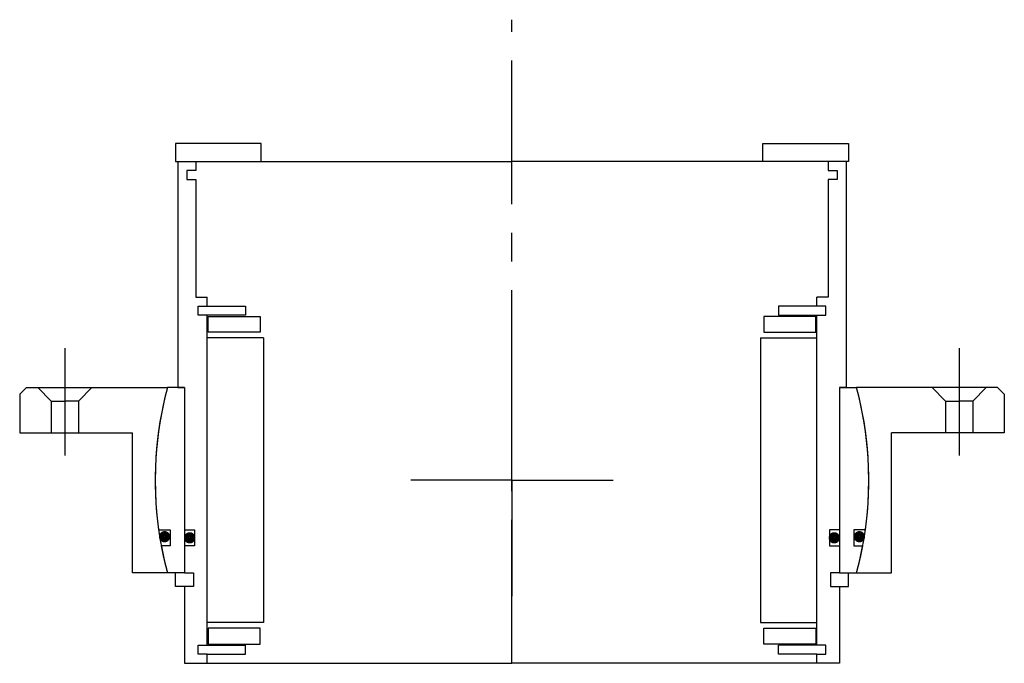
# Model space of a CAD drawing. Header units: millimetres. Extents: x -109 to 109, y -40 to 102.
import ezdxf

# ---------------------------------------------------------------- set-up
doc = ezdxf.new("R2010")
doc.units = ezdxf.units.MM
doc.linetypes.add('CENTER', pattern=[50.8, 31.75, -6.35, 6.35, -6.35])
doc.layers.add('Center', color=1, linetype='CENTER')

# ---------------------------------------------------------------- blocks, each defined once
blk = doc.blocks.new('in-sf110')
for p, q in [((-55.5, 74.5), (-74.5, 74.5)), ((-74.5, 74.5), (-74.5, 70.5)), ((-55.5, 70.5), (-55.5, 74.5)), ((55.5, 74.5), (74.5, 74.5)), ((55.5, 70.5), (55.5, 74.5)), ((74.5, 74.5), (74.5, 70.5)), ((-74.5, 70.5), (-55.5, 70.5)), ((-74, 70.5), (-74, 20.5)), ((-74, 70.5), (-70, 70.5)), ((-70, 70.5), (0, 70.5)), ((-70, 70.5), (-70, 68.5)), ((70, 70.5), (0, 70.5)), ((74.5, 70.5), (55.5, 70.5)), ((74, 70.5), (70, 70.5)), ((70, 70.5), (70, 68.5)), ((74, 70.5), (74, 20.5)), ((-72, 68.5), (-72, 66.5)), ((-70, 68.5), (-72, 68.5)), ((70, 68.5), (72, 68.5)), ((72, 68.5), (72, 66.5)), ((-72, 66.5), (-70, 66.5)), ((-70, 66.5), (-70, 40.5)), ((70, 66.5), (70, 40.5)), ((72, 66.5), (70, 66.5)), ((-70, 40.5), (-67.5, 40.5)), ((-67.5, 38.5), (-67.5, 40.5)), ((70, 40.5), (67.5, 40.5)), ((67.5, 38.5), (67.5, 40.5)), ((-69.5, 38.5), (-67.5, 38.5)), ((-69.5, 36.5), (-69.5, 38.5)), ((-67.5, 38.5), (-59, 38.5)), ((-59, 38.5), (-59, 36.5)), ((67.5, 38.5), (59, 38.5)), ((59, 38.5), (59, 36.5)), ((69.5, 38.5), (67.5, 38.5)), ((69.5, 36.5), (69.5, 38.5)), ((-59, 36.5), (-69.5, 36.5)), ((-67.5, -36.5), (-67.5, 36.5)), ((-67.25, 36.25), (-55.75, 36.25)), ((-67.25, 32.75), (-67.25, 36.25)), ((-55.75, 36.25), (-55.75, 32.75)), ((67.25, 36.25), (55.75, 36.25)), ((55.75, 36.25), (55.75, 32.75)), ((59, 36.5), (69.5, 36.5)), ((67.25, 32.75), (67.25, 36.25)), ((67.5, -36.5), (67.5, 36.5)), ((-55.75, 32.75), (-67.25, 32.75)), ((55.75, 32.75), (67.25, 32.75)), ((-55, 31.5), (-67.5, 31.5)), ((-55, 31.5), (-55, -31.5)), ((55, 31.5), (55, -31.5)), ((55, 31.5), (67.5, 31.5)), ((-72.5, 20.5), (-76.29, 20.5)), ((-74, 20.5), (-72.5, 20.5)), ((-72.5, 20.5), (-72.5, -20.5)), ((-72.5, 20.5), (-72.5, -11)), ((72.5, 20.5), (72.5, -11)), ((72.5, 20.5), (72.5, -20.5)), ((72.5, 20.5), (76.29, 20.5)), ((74, 20.5), (72.5, 20.5)), ((-78.23, -11), (-75.65, -11)), ((-75.65, -11), (-75.65, -14.5)), ((-72.5, -11), (-70.3, -11)), ((-70.3, -11), (-70.3, -14.5)), ((70.3, -11), (70.3, -14.5)), ((72.5, -11), (70.3, -11)), ((75.65, -11), (75.65, -14.5)), ((78.23, -11), (75.65, -11)), ((-75.65, -14.5), (-77.66, -14.5)), ((-72.5, -14.5), (-72.5, -20.5)), ((-70.3, -14.5), (-72.5, -14.5)), ((70.3, -14.5), (72.5, -14.5)), ((72.5, -14.5), (72.5, -20.5)), ((75.65, -14.5), (77.66, -14.5)), ((-72.5, -20.5), (-76.29, -20.5)), ((-74.5, -23.5), (-74.5, -20.5)), ((-72.5, -20.5), (-70.5, -20.5)), ((-70.5, -20.5), (-70.5, -23.5)), ((72.5, -20.5), (70.5, -20.5)), ((70.5, -20.5), (70.5, -23.5)), ((72.5, -20.5), (76.29, -20.5)), ((74.5, -23.5), (74.5, -20.5)), ((-72.5, -23.5), (-74.5, -23.5)), ((-72.5, -23.5), (-72.5, -40.5)), ((-70.5, -23.5), (-72.5, -23.5)), ((70.5, -23.5), (72.5, -23.5)), ((72.5, -23.5), (72.5, -40.5)), ((72.5, -23.5), (74.5, -23.5)), ((-55, -31.5), (-67.5, -31.5)), ((55, -31.5), (67.5, -31.5)), ((-55.75, -32.75), (-67.25, -32.75)), ((-67.25, -32.75), (-67.25, -36.25)), ((-55.75, -36.25), (-55.75, -32.75)), ((55.75, -32.75), (67.25, -32.75)), ((55.75, -36.25), (55.75, -32.75)), ((67.25, -32.75), (67.25, -36.25)), ((-69.5, -38.5), (-69.5, -36.5)), ((-69.5, -36.5), (-59, -36.5)), ((-67.25, -36.25), (-55.75, -36.25)), ((-59, -38.5), (-59, -36.5)), ((67.25, -36.25), (55.75, -36.25)), ((59, -38.5), (59, -36.5)), ((69.5, -36.5), (59, -36.5)), ((69.5, -38.5), (69.5, -36.5)), ((-67.5, -38.5), (-69.5, -38.5)), ((-67.5, -38.5), (-59, -38.5)), ((-67.5, -40.5), (-67.5, -38.5)), ((67.5, -38.5), (59, -38.5)), ((67.5, -38.5), (69.5, -38.5)), ((67.5, -40.5), (67.5, -38.5)), ((-72.5, -40.5), (-67.5, -40.5)), ((-67.5, -40.5), (0, -40.5)), ((67.5, -40.5), (0, -40.5)), ((72.5, -40.5), (67.5, -40.5))]:
    blk.add_line(p, q)
at = {"const_width": 1.2}
for points in [[(-76.27, -12.5, -1), (-77.57, -12.5, -1)], [(-70.7, -12.75, -1), (-72, -12.75, -1)], [(70.7, -12.75, 1), (72, -12.75, 1)], [(76.27, -12.5, 1), (77.57, -12.5, 1)]]:
    blk.add_lwpolyline(points, format="xyb", close=True, dxfattribs=at)
for start, end in [(164.96, 188.0039), (351.9961, 15.04), (190.5763, 195.04), (344.96, 349.4237)]:
    blk.add_arc((0, 0), 79, start, end)
at = {"layer": 'Center'}
blk.add_line((0, -40.5), (0, 101.87), dxfattribs=at)
blk = doc.blocks.new('4SF100-119 yderhus')
for p, q in [((-107.5, 20.5), (-109, 19)), ((-107.5, 20.5), (-76.29, 20.5)), ((-105, 20.5), (-102, 17.5)), ((-93, 20.5), (-96, 17.5)), ((107.5, 20.5), (76.29, 20.5)), ((93, 20.5), (96, 17.5)), ((105, 20.5), (102, 17.5)), ((107.5, 20.5), (109, 19)), ((-109, 19), (-109, 10.5)), ((-102, 17.5), (-99, 17.5)), ((-102, 17.5), (-102, 10.5)), ((-96, 17.5), (-99, 17.5)), ((-96, 17.5), (-96, 10.5)), ((96, 17.5), (96, 10.5)), ((96, 17.5), (99, 17.5)), ((102, 17.5), (99, 17.5)), ((102, 17.5), (102, 10.5)), ((109, 19), (109, 10.5)), ((-109, 10.5), (-84, 10.5)), ((-84, -20.5), (-84, 10.5)), ((84, -20.5), (84, 10.5)), ((109, 10.5), (84, 10.5)), ((-76.29, -20.5), (-84, -20.5)), ((76.29, -20.5), (84, -20.5))]:
    blk.add_line(p, q)
for start, end in [(164.96, 195.04), (344.96, 15.04)]:
    blk.add_arc((0, 0), 79, start, end)
at = {"layer": 'Center'}
for p, q in [((-99, 29.24), (-99, 5.5)), ((99, 29.24), (99, 5.5)), ((0, 0), (0, 25.63)), ((0, 0), (-22.37, 0)), ((0, 0), (22.37, 0)), ((0, 0), (0, -25.63))]:
    blk.add_line(p, q, dxfattribs=at)

msp = doc.modelspace()

# ---------------------------------------------------------------- block references
for name in ['in-sf110', '4SF100-119 yderhus']:
    msp.add_blockref(name, (0, 0))

doc.saveas('drawing.dxf')
